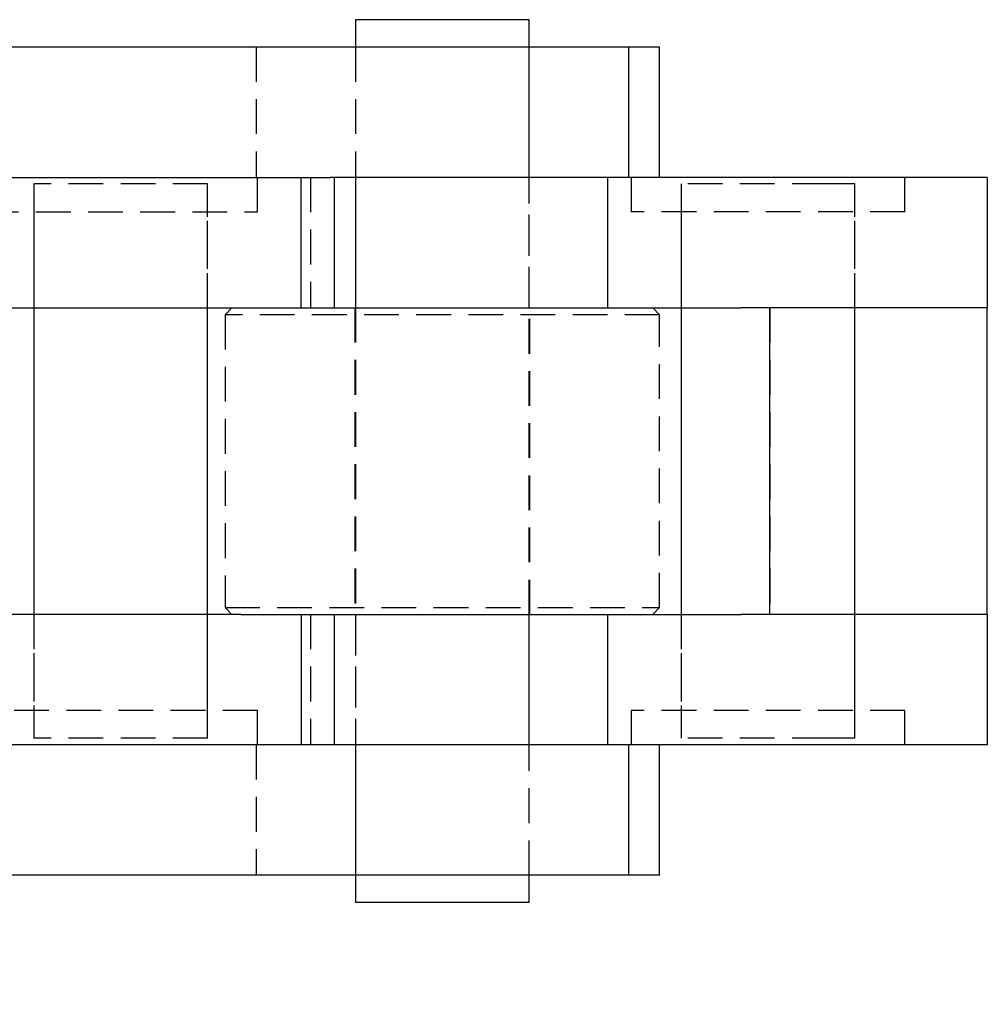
# Model space of a CAD drawing. Extents: x 59 to 746, y 13 to 589.
# Tile 18 of 46: x 262 to 333, y 110 to 182. Entities that reach past the tile are written whole.
import ezdxf

# ---------------------------------------------------------------- set-up
doc = ezdxf.new("R2010")
doc.units = 0
doc.header["$LTSCALE"] = 2
doc.linetypes.add('HIDDEN', pattern=[1.905, 1.27, -0.635])
doc.layers.get('0').update_dxf_attribs({"linetype": 'CONTINUOUS'})
doc.styles.add('SLDTEXTSTYLE0', font='TXT', dxfattribs={"width": 0.75})
doc.dimstyles.new('SLDDIMSTYLE4', dxfattribs={"dimtxt": 7, "dimasz": 6.604, "dimexe": 0, "dimexo": 0.0625, "dimgap": 1.75, "dimtad": 1, "dimdec": 4, "dimlfac": 5, "dimzin": 12, "dimtxsty": 'SLDTEXTSTYLE0', "dimsah": 1, "dimcen": 0.09, "dimazin": 3, "dimtfac": 1, "dimtdec": 0, "dimtofl": 0, "dimtmove": 0, "dimatfit": 3, "dimtolj": 1, "dimtzin": 12})

# ---------------------------------------------------------------- blocks, each defined once
blk = doc.blocks.new('_D_10')
at = {"color": 7, "linetype": 'CONTINUOUS'}
blk.add_line((342.794, 90.145), (332.222, 90.145), dxfattribs=at)
blk.add_arc((379.939, 90.145), 45.717, 341.18706, 180, dxfattribs=at)
for points in [[(334.222, 90.145), (335.709, 96.659), (333.682, 96.805)], [(423.214, 75.402), (425.873, 81.532), (423.907, 82.048)]]:
    blk.add_solid(points, dxfattribs=at)
at = {"color": 7, "linetype": 'CONTINUOUS', "insert": (365.12, 144.297, 0.04), "char_height": 7, "attachment_point": 1, "rotation": 2.47308, "style": 'SLDTEXTSTYLE0'}
blk.add_mtext('200°', dxfattribs=at)

msp = doc.modelspace()

# ---------------------------------------------------------------- linework, layer by layer
at = {"color": 7, "linetype": 'CONTINUOUS'}
for p, q in [((286.395852, 182.247993), (286.395852, 180.247995)), ((299.095851, 182.247993), (286.395852, 182.247993)), ((299.095851, 180.247995), (299.095851, 182.247993)), ((306.354537, 180.247995), (241.795854, 180.247995)), ((306.354537, 180.247995), (306.354537, 170.722995)), ((308.620853, 180.247995), (306.354537, 180.247995)), ((308.620853, 170.722995), (308.620853, 180.247995)), ((257.225753, 170.722995), (282.419772, 170.722995)), ((282.419772, 161.197994), (282.419772, 170.722995)), ((282.419772, 170.722995), (284.567083, 170.722995)), ((289.812039, 170.722995), (284.567083, 170.722995)), ((284.854752, 161.197994), (284.854752, 170.722995)), ((304.818104, 170.722995), (289.812039, 170.722995)), ((304.818104, 170.722995), (304.818104, 161.197994)), ((332.545851, 170.722995), (304.818104, 170.722995)), ((332.545851, 170.722995), (332.545851, 161.197994)), ((257.140028, 161.197994), (278.019237, 161.197994)), ((278.019237, 161.197994), (314.554651, 161.197994)), ((332.545851, 161.197994), (314.554651, 161.197994)), ((316.675742, 138.797995), (316.675742, 161.197994)), ((332.545851, 138.797995), (332.545851, 161.197994)), ((278.019237, 138.797995), (257.140028, 138.797995)), ((278.019237, 138.797995), (314.554651, 138.797995)), ((282.419772, 138.797995), (282.419772, 129.272994)), ((284.854752, 129.272994), (284.854752, 138.797995)), ((304.818104, 138.797995), (304.818104, 129.272994)), ((332.545851, 138.797995), (314.554651, 138.797995)), ((332.545851, 138.797995), (332.545851, 129.272994)), ((282.419772, 129.272994), (257.225753, 129.272994)), ((284.567083, 129.272994), (282.419772, 129.272994)), ((289.812039, 129.272994), (284.567083, 129.272994)), ((304.818104, 129.272994), (289.812039, 129.272994)), ((332.545851, 129.272994), (304.818104, 129.272994)), ((306.354537, 129.272994), (306.354537, 119.747995)), ((308.620853, 119.747995), (308.620853, 129.272994)), ((306.354537, 119.747995), (241.795854, 119.747995)), ((286.395852, 119.747995), (286.395852, 117.747997)), ((299.095851, 117.747997), (299.095851, 119.747995)), ((308.620853, 119.747995), (306.354537, 119.747995)), ((299.095851, 117.747997), (286.395852, 117.747997))]:
    msp.add_line(p, q, dxfattribs=at)
at = {"color": 7, "linetype": 'HIDDEN'}
for p, q in [((279.137167, 180.247995), (279.137167, 170.722995)), ((286.395852, 180.247995), (286.395852, 119.747995)), ((286.395852, 180.247995), (286.395852, 170.722995)), ((299.095851, 119.747995), (299.095851, 180.247995)), ((299.095851, 170.722995), (299.095851, 180.247995)), ((279.245854, 168.222994), (279.245854, 170.722995)), ((283.122554, 170.722995), (283.122554, 161.197994)), ((286.395852, 170.722995), (286.395852, 161.197994)), ((299.095851, 161.197994), (299.095851, 170.722995)), ((306.545853, 170.722995), (306.545853, 168.222994)), ((326.54585, 168.222994), (326.54585, 170.722995)), ((275.595854, 170.247995), (262.895855, 170.247995)), ((262.895855, 170.247995), (262.895855, 129.747995)), ((275.595854, 129.747995), (275.595854, 170.247995)), ((320.835979, 170.247995), (310.195851, 170.247995)), ((310.195851, 170.247995), (310.195851, 129.747995)), ((322.895852, 170.247995), (320.835979, 170.247995)), ((322.895852, 129.747995), (322.895852, 170.247995)), ((259.245855, 168.222994), (279.245854, 168.222994)), ((262.895855, 168.222994), (262.895855, 161.197994)), ((275.595854, 161.197994), (275.595854, 168.222994)), ((326.54585, 168.222994), (306.545853, 168.222994)), ((310.195851, 168.222994), (310.195851, 161.197994)), ((322.895852, 161.197994), (322.895852, 168.222994)), ((262.895855, 161.197994), (262.895855, 138.797995)), ((275.595854, 138.797995), (275.595854, 161.197994)), ((277.370852, 161.197994), (276.870852, 160.697995)), ((286.345852, 161.197994), (286.345852, 138.797995)), ((299.145852, 138.797995), (299.145852, 161.197994)), ((308.620853, 160.697995), (308.120852, 161.197994)), ((310.195851, 161.197994), (310.195851, 138.797995)), ((316.66596, 161.197994), (316.66596, 138.797995)), ((322.895852, 138.797995), (322.895852, 161.197994)), ((308.620853, 160.697995), (276.870852, 160.697995)), ((276.870852, 160.697995), (276.870852, 139.297994)), ((308.620853, 139.297994), (308.620853, 160.697995)), ((276.870852, 139.297994), (308.620853, 139.297994)), ((276.870852, 139.297994), (277.370852, 138.797995)), ((308.120852, 138.797995), (308.620853, 139.297994)), ((262.895855, 138.797995), (262.895855, 131.772996)), ((275.595854, 131.772996), (275.595854, 138.797995)), ((283.122554, 138.797995), (283.122554, 129.272994)), ((286.395852, 138.797995), (286.395852, 129.272994)), ((299.095851, 129.272994), (299.095851, 138.797995)), ((310.195851, 138.797995), (310.195851, 131.772996)), ((322.895852, 131.772996), (322.895852, 138.797995)), ((279.245854, 131.772996), (259.245855, 131.772996)), ((279.245854, 129.272994), (279.245854, 131.772996)), ((326.54585, 131.772996), (306.545853, 131.772996)), ((306.545853, 131.772996), (306.545853, 129.272994)), ((326.54585, 129.272994), (326.54585, 131.772996)), ((275.595854, 129.747995), (262.895855, 129.747995)), ((320.835979, 129.747995), (310.195851, 129.747995)), ((322.895852, 129.747995), (320.835979, 129.747995)), ((279.137167, 129.272994), (279.137167, 119.747995)), ((286.395852, 129.272994), (286.395852, 119.747995)), ((299.095851, 119.747995), (299.095851, 129.272994))]:
    msp.add_line(p, q, dxfattribs=at)

# ---------------------------------------------------------------- dimensions: what is measured, and where the dimension line sits
at = {"color": 7, "linetype": 'CONTINUOUS'}
dim = msp.add_angular_dim_2l(base=(372.467171, 45.042353), line1=((381.03428, 89.77172), (457.943617, 63.570261)), line2=((348.593864, 90.144836), (344.793864, 90.144836)), dimstyle='SLDDIMSTYLE4', dxfattribs=at)
dim.commit()
dim.dimension.update_dxf_attribs({"geometry": '_D_10', "text_midpoint": (377.966378, 135.819465), "dimtype": 162})

doc.saveas('drawing.dxf')
